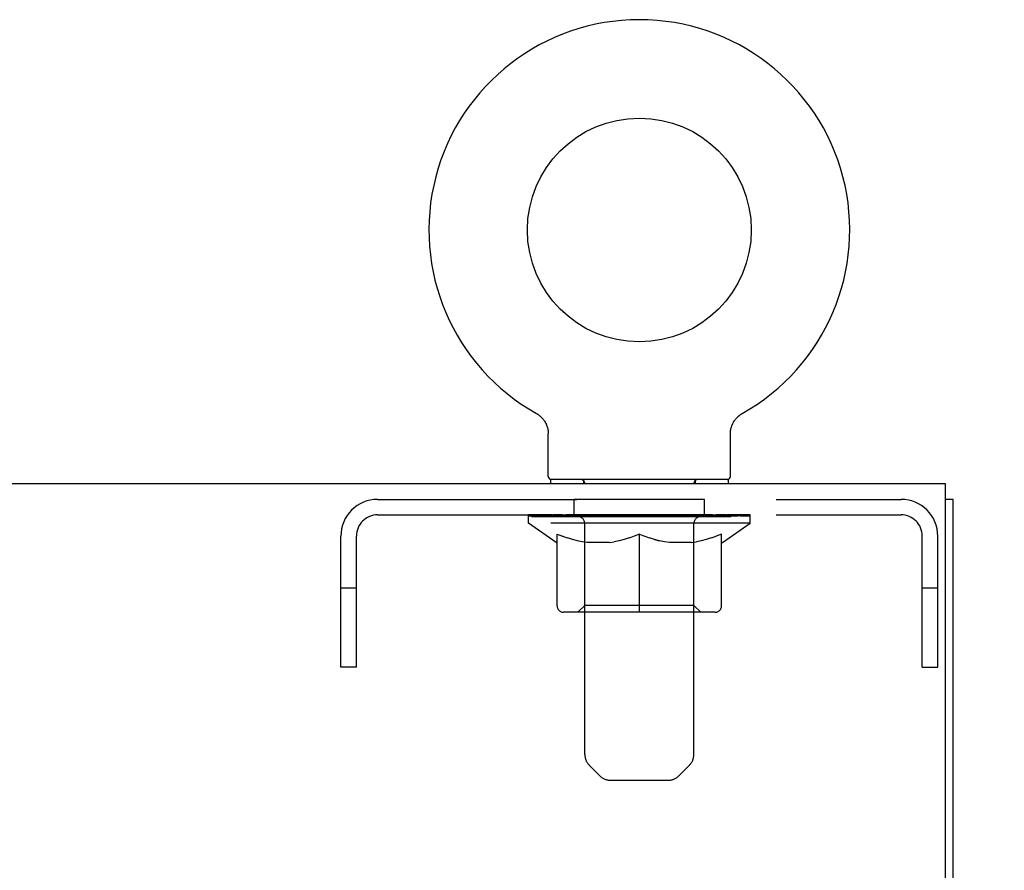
# Model space of a CAD drawing. Header units: inches. Extents: x 0 to 243, y 0 to 157.
# Tile 55 of 76: x 153.96 to 160.56, y 95.53 to 101.24. Entities that reach past the tile are written whole.
import ezdxf

# ---------------------------------------------------------------- set-up
doc = ezdxf.new("R2010")
doc.units = ezdxf.units.IN
doc.header["$LTSCALE"] = 13.357143
doc.header["$MEASUREMENT"] = 0
doc.linetypes.add('HIDDEN', pattern=[0.2, 0.1, -0.1])
doc.layers.get('0').update_dxf_attribs({"linetype": 'CONTINUOUS'})
for name, color, linetype in [('02___PRT_ALL_AXES', 7, 'CONTINUOUS'), ('DEFAULT_2', 8, 'HIDDEN'), ('DIMENSIONS', 7, 'CONTINUOUS')]:
    doc.layers.add(name, color=color, linetype=linetype)
doc.styles.get("Standard").update_dxf_attribs({"font": 'arial.ttf'})
doc.dimstyles.new('DIMSTYLE_1', dxfattribs={"dimtxt": 1.071429, "dimasz": 1.428571, "dimexe": 0.09, "dimexo": 0.07, "dimgap": 0.0375, "dimtad": 0, "dimtih": 1, "dimtoh": 1, "dimzin": 4, "dimdsep": 46, "dimtxsty": 'Standard', "dimblk": '_FILLED', "dimblk1": '_FILLED', "dimblk2": '_FILLED', "dimcen": 0.09, "dimazin": 1, "dimtfac": 1, "dimtdec": 3, "dimtofl": 0, "dimtmove": 0, "dimatfit": 3, "dimldrblk": '_FILLED', "dimfxl": 1, "dimtolj": 1, "dimtzin": 4, "dimarcsym": 0})

# ---------------------------------------------------------------- blocks, each defined once
blk = doc.blocks.new('_FILLED')
at = {"color": 0, "linetype": 'ByBlock'}
blk.add_solid([(0, 0), (-1, 0.2), (-1, -0.2)], dxfattribs=at)
blk = doc.blocks.new('*D1')
at = {"layer": 'DIMENSIONS', "color": 2, "linetype": 'Continuous'}
for p, q in [((161.0999, 98.1234), (164.237, 98.1234)), ((162.9513, 98.1234), (162.9513, 89.0073)), ((162.9513, 77.7484), (162.9513, 86.8645)), ((159.3394, 77.7484), (164.237, 77.7484))]:
    blk.add_line(p, q, dxfattribs=at)
at = {"layer": 'DIMENSIONS', "color": 2, "linetype": 'Continuous', "xscale": 1.4285714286, "yscale": 1.4285714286, "zscale": 1.4285714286}
for p, rotation in [((162.9513, 98.1234), 90), ((162.9513, 77.7484), 270)]:
    blk.add_blockref('_FILLED', p, dxfattribs=dict(at, rotation=rotation))
at = {"layer": 'DIMENSIONS', "color": 2, "linetype": 'Continuous', "insert": (162.9513, 88.4716), "char_height": 1.07143, "width": 3.744025, "attachment_point": 2, "line_spacing_factor": 0.9}
blk.add_mtext('20.38', dxfattribs=at)

msp = doc.modelspace()

# ---------------------------------------------------------------- linework, layer by layer
at = {"color": 7, "linetype": 'Continuous'}
for p, q in [((157.4202, 98.5956), (157.4203, 98.5955)), ((157.4203, 98.5956), (157.4254, 98.5926)), ((157.4211, 98.5951), (157.4222, 98.5945)), ((157.4254, 98.5926), (157.4304, 98.5893)), ((157.4304, 98.5894), (157.4353, 98.5859)), ((157.4352, 98.5861), (157.4401, 98.5824)), ((157.4399, 98.5825), (157.4447, 98.5786)), ((157.4445, 98.5788), (157.4492, 98.5747)), ((157.449, 98.5748), (157.4535, 98.5706)), ((158.7672, 98.5706), (158.7717, 98.5748)), ((158.7715, 98.5747), (158.7762, 98.5788)), ((158.776, 98.5786), (158.7808, 98.5825)), ((158.7806, 98.5824), (158.7855, 98.5861)), ((158.7854, 98.5859), (158.7903, 98.5894)), ((158.7903, 98.5893), (158.7953, 98.5926)), ((158.7903, 98.5894), (158.7917, 98.5903)), ((158.7953, 98.5926), (158.8004, 98.5956)), ((158.7985, 98.5945), (158.7996, 98.5951)), ((158.8004, 98.5955), (158.8004, 98.5956)), ((158.8004, 98.5956), (158.8005, 98.5956)), ((157.4534, 98.5707), (157.4577, 98.5663)), ((157.4575, 98.5665), (157.4617, 98.5619)), ((157.4616, 98.5621), (157.4655, 98.5573)), ((157.4654, 98.5575), (157.4692, 98.5526)), ((157.4691, 98.5528), (157.4727, 98.5477)), ((157.4726, 98.5479), (157.476, 98.5428)), ((157.4759, 98.5429), (157.4791, 98.5377)), ((157.479, 98.5378), (157.482, 98.5325)), ((157.4819, 98.5326), (157.4847, 98.5271)), ((157.4846, 98.5273), (157.4872, 98.5217)), ((157.4871, 98.5218), (157.4895, 98.5162)), ((157.4894, 98.5163), (157.4915, 98.5106)), ((157.4915, 98.5107), (157.4934, 98.505)), ((158.7273, 98.505), (158.7292, 98.5107)), ((158.7292, 98.5106), (158.7313, 98.5163)), ((158.7313, 98.5162), (158.7336, 98.5218)), ((158.7336, 98.5217), (158.7361, 98.5273)), ((158.736, 98.5271), (158.7388, 98.5326)), ((158.7387, 98.5325), (158.7417, 98.5378)), ((158.7416, 98.5377), (158.7448, 98.5429)), ((158.7447, 98.5428), (158.7482, 98.5479)), ((158.748, 98.5477), (158.7516, 98.5528)), ((158.7552, 98.5573), (158.759, 98.5619)), ((158.759, 98.5619), (158.7632, 98.5665)), ((158.763, 98.5663), (158.7674, 98.5707)), ((157.4934, 98.505), (157.495, 98.4992)), ((157.495, 98.4993), (157.4965, 98.4934)), ((157.4965, 98.4935), (157.4977, 98.4876)), ((157.4977, 98.4877), (157.4987, 98.4817)), ((157.4987, 98.4818), (157.4994, 98.4758)), ((157.4994, 98.4758), (157.5, 98.4698)), ((157.5003, 98.4639), (157.5004, 98.4587)), ((157.5004, 98.1734), (157.5004, 98.4587)), ((158.7204, 98.4639), (158.7208, 98.4699)), ((158.7204, 98.4639), (158.7208, 98.4698)), ((158.7204, 98.4587), (158.7204, 98.4639)), ((158.7204, 98.1734), (158.7204, 98.4587)), ((158.7208, 98.4698), (158.7213, 98.4758)), ((158.7213, 98.4758), (158.7221, 98.4818)), ((158.722, 98.4817), (158.723, 98.4877)), ((158.723, 98.4876), (158.7243, 98.4935)), ((158.7242, 98.4934), (158.7257, 98.4993)), ((158.7257, 98.4992), (158.7273, 98.505)), ((160.1624, 98.1234), (42.7664, 98.1234)), ((158.7054, 98.1534), (157.5154, 98.1534)), ((157.5154, 98.1534), (157.5154, 98.1234)), ((158.7054, 98.1534), (158.7054, 98.1234)), ((160.1624, 94.9454), (160.1624, 98.1234)), ((160.2144, 98.0194), (160.1624, 98.0194)), ((160.2144, 8.2274), (160.2144, 98.0194))]:
    msp.add_line(p, q, dxfattribs=at)
for points in [[(158.7515, 98.5526), (158.7553, 98.5575), (158.7592, 98.5621)], [(157.5, 98.4699), (157.5003, 98.4639), (157.5004, 98.4587)]]:
    msp.add_lwpolyline(points, dxfattribs=at)
msp.add_circle((158.1104, 99.8252), 0.75, dxfattribs=at)
for centre, radius, start, end in [((158.1104, 99.8252), 1.41, 299.26547, 240.73452), ((157.5204, 98.1734), 0.02, 180, 263.07693), ((158.7004, 98.1734), 0.02, 276.92307, 360)]:
    msp.add_arc(centre, radius, start, end, dxfattribs=at)
at = {"layer": '02___PRT_ALL_AXES', "color": 8, "linetype": 'HIDDEN'}
for p, q in [((158.5479, 98.0194), (157.6729, 98.0194)), ((157.6729, 97.9154), (157.6729, 98.0194)), ((158.5479, 97.9154), (158.5479, 98.0194)), ((158.5479, 97.9154), (157.6729, 97.9154))]:
    msp.add_line(p, q, dxfattribs=at)
at = {"layer": 'DEFAULT_2', "color": 8, "linetype": 'HIDDEN'}
for p, q in [((157.429, 98.5903), (157.4304, 98.5894)), ((157.7354, 98.1534), (157.7354, 98.1234)), ((157.7454, 96.3078), (157.7454, 98.1234)), ((158.4754, 96.3078), (158.4754, 98.1234)), ((158.4854, 98.1534), (158.4854, 98.1234)), ((156.3569, 98.0194), (159.8639, 98.0194)), ((156.3569, 97.9154), (159.8639, 97.9154)), ((157.3669, 97.8607), (157.3669, 97.9154)), ((157.3782, 97.9076), (157.3782, 97.9154)), ((157.4117, 97.9076), (157.4117, 97.9154)), ((157.4665, 97.9076), (157.4665, 97.9154)), ((157.5408, 97.9076), (157.5408, 97.9154)), ((157.6324, 97.9076), (157.6324, 97.9154)), ((157.7386, 97.9076), (157.7386, 97.9154)), ((157.8561, 97.9076), (157.8561, 97.9154)), ((157.8632, 97.9037), (157.8632, 97.9146)), ((157.9756, 97.9073), (158.1104, 97.9154)), ((157.9819, 97.9152), (157.9812, 97.9154)), ((157.9812, 97.9076), (157.9812, 97.9154)), ((157.9819, 97.9077), (157.9819, 97.9152)), ((158.1104, 97.9076), (158.1104, 97.9154)), ((158.2388, 97.9152), (158.2395, 97.9154)), ((158.2388, 97.9077), (158.2388, 97.9152)), ((158.2395, 97.9076), (158.2395, 97.9154)), ((158.3575, 97.9037), (158.3575, 97.9146)), ((158.3646, 97.9076), (158.3646, 97.9154)), ((158.4821, 97.9076), (158.4821, 97.9154)), ((158.5883, 97.9076), (158.5883, 97.9154)), ((158.6799, 97.9076), (158.6799, 97.9154)), ((158.7542, 97.9076), (158.7542, 97.9154)), ((158.809, 97.9076), (158.809, 97.9154)), ((158.8426, 97.9076), (158.8426, 97.9154)), ((158.8539, 97.8607), (158.8539, 97.9154)), ((158.8539, 97.8607), (157.3669, 97.8607)), ((157.5533, 97.7302), (157.3669, 97.8607)), ((157.3888, 97.9037), (157.3888, 97.9077)), ((157.3888, 97.9037), (158.832, 97.9037)), ((157.3992, 97.9037), (157.3992, 97.9077)), ((157.4003, 97.9037), (157.4003, 97.9077)), ((157.4312, 97.9037), (157.4312, 97.9077)), ((157.4334, 97.9037), (157.4334, 97.9077)), ((157.4838, 97.9037), (157.4838, 97.9077)), ((157.4871, 97.9037), (157.4871, 97.9077)), ((157.7235, 97.9073), (157.4946, 97.9073)), ((157.5422, 97.9037), (157.5422, 97.9073)), ((157.5428, 97.9037), (157.5428, 97.9073)), ((157.5459, 97.9037), (157.5459, 97.9073)), ((157.5555, 97.9037), (157.5555, 97.9077)), ((157.5557, 97.9037), (157.5557, 97.9073)), ((157.5597, 97.9037), (157.5597, 97.9077)), ((157.5629, 97.9037), (157.5629, 97.9085)), ((157.5668, 97.9037), (157.5668, 97.9073)), ((157.5861, 97.9037), (157.5861, 97.9073)), ((157.6042, 97.9037), (157.6042, 97.9073)), ((157.6066, 97.9037), (157.6066, 97.9105)), ((157.6324, 97.9037), (157.6324, 97.9073)), ((157.644, 97.9037), (157.644, 97.9077)), ((157.649, 97.9037), (157.649, 97.9077)), ((157.657, 97.9037), (157.657, 97.9073)), ((157.6727, 97.9037), (157.6727, 97.9122)), ((157.6932, 97.9037), (157.6932, 97.9073)), ((157.696, 97.9037), (157.696, 97.9073)), ((157.7235, 97.9037), (157.7235, 97.9073)), ((157.8018, 97.9073), (157.7362, 97.9073)), ((157.7444, 97.3088), (157.7444, 97.8571)), ((157.7467, 97.9037), (157.7467, 97.9077)), ((157.7524, 97.9037), (157.7524, 97.9077)), ((157.7591, 97.9037), (157.7591, 97.9136)), ((157.7667, 97.9037), (157.7667, 97.9073)), ((157.778, 97.9037), (157.778, 97.9073)), ((157.8018, 97.9037), (157.8018, 97.9073)), ((157.8895, 97.9073), (157.8269, 97.9073)), ((157.8507, 97.9037), (157.8507, 97.9073)), ((157.8605, 97.9037), (157.8605, 97.9077)), ((157.8666, 97.9037), (157.8666, 97.9077)), ((157.876, 97.9037), (157.876, 97.9078)), ((157.8895, 97.9037), (157.8895, 97.9073)), ((157.9839, 97.9073), (157.9263, 97.9073)), ((157.9425, 97.9037), (157.9425, 97.9073)), ((157.9818, 97.9037), (157.9818, 97.9077)), ((157.9839, 97.9037), (157.9839, 97.9073)), ((157.9869, 97.9037), (157.9869, 97.9079)), ((157.9883, 97.9037), (157.9883, 97.9077)), ((158.0821, 97.9073), (158.0312, 97.9073)), ((158.0395, 97.9037), (158.0395, 97.9073)), ((158.0821, 97.9037), (158.0821, 97.9073)), ((158.1074, 97.9078), (158.1071, 97.9077)), ((158.1071, 97.9037), (158.1071, 97.9077)), ((158.1074, 97.9037), (158.1074, 97.9078)), ((158.1133, 97.9037), (158.1133, 97.9078)), ((158.1133, 97.9078), (158.1136, 97.9077)), ((158.1136, 97.9037), (158.1136, 97.9077)), ((158.1161, 97.9073), (158.1895, 97.9073)), ((158.1386, 97.9037), (158.1386, 97.9073)), ((158.1531, 97.9128), (158.2451, 97.9073)), ((158.1531, 97.9073), (158.1531, 97.9128)), ((158.1778, 97.9073), (158.1778, 97.9113)), ((158.1812, 97.9037), (158.1812, 97.9073)), ((158.2324, 97.9037), (158.2324, 97.9077)), ((158.2338, 97.9037), (158.2338, 97.9079)), ((158.2368, 97.9073), (158.2944, 97.9073)), ((158.2368, 97.9037), (158.2368, 97.9073)), ((158.2389, 97.9037), (158.2389, 97.9077)), ((158.2782, 97.9037), (158.2782, 97.9073)), ((158.3312, 97.9073), (158.3938, 97.9073)), ((158.3312, 97.9037), (158.3312, 97.9073)), ((158.3448, 97.9037), (158.3448, 97.9078)), ((158.3541, 97.9037), (158.3541, 97.9077)), ((158.3602, 97.9037), (158.3602, 97.9077)), ((158.37, 97.9037), (158.37, 97.9073)), ((158.4189, 97.9073), (158.4845, 97.9073)), ((158.4189, 97.9037), (158.4189, 97.9073)), ((158.4427, 97.9037), (158.4427, 97.9073)), ((158.454, 97.9037), (158.454, 97.9073)), ((158.4616, 97.9037), (158.4616, 97.9136)), ((158.4683, 97.9037), (158.4683, 97.9077)), ((158.474, 97.9037), (158.474, 97.9077)), ((158.4763, 97.3088), (158.4763, 97.8571)), ((158.4972, 97.9073), (158.7261, 97.9073)), ((158.4972, 97.9037), (158.4972, 97.9073)), ((158.5247, 97.9037), (158.5247, 97.9073)), ((158.5275, 97.9037), (158.5275, 97.9073)), ((158.5481, 97.9037), (158.5481, 97.9122)), ((158.5637, 97.9037), (158.5637, 97.9073)), ((158.5717, 97.9037), (158.5717, 97.9077)), ((158.5767, 97.9037), (158.5767, 97.9077)), ((158.5883, 97.9037), (158.5883, 97.9073)), ((158.6141, 97.9037), (158.6141, 97.9105)), ((158.6165, 97.9037), (158.6165, 97.9073)), ((158.6346, 97.9037), (158.6346, 97.9073)), ((158.6539, 97.9037), (158.6539, 97.9073)), ((158.6579, 97.9037), (158.6579, 97.9085)), ((158.661, 97.9037), (158.661, 97.9077)), ((158.665, 97.9037), (158.665, 97.9073)), ((158.6652, 97.9037), (158.6652, 97.9077)), ((158.6675, 97.7302), (158.8539, 97.8607)), ((158.6748, 97.9037), (158.6748, 97.9073)), ((158.6779, 97.9037), (158.6779, 97.9073)), ((158.6785, 97.9037), (158.6785, 97.9073)), ((158.7336, 97.9037), (158.7336, 97.9077)), ((158.7369, 97.9037), (158.7369, 97.9077)), ((158.7873, 97.9037), (158.7873, 97.9077)), ((158.7896, 97.9037), (158.7896, 97.9077)), ((158.8204, 97.9037), (158.8204, 97.9077)), ((158.8216, 97.9037), (158.8216, 97.9077)), ((158.832, 97.9037), (158.832, 97.9077)), ((157.5599, 97.3055), (157.5599, 97.7852)), ((157.5599, 97.7852), (157.5946, 97.7718)), ((158.1104, 97.7852), (158.0756, 97.7718)), ((158.1104, 97.2622), (158.1104, 97.7852)), ((158.1104, 97.7852), (158.1451, 97.7718)), ((158.6609, 97.7852), (158.6261, 97.7718)), ((158.6609, 97.3055), (158.6609, 97.7852)), ((156.1104, 96.8944), (156.1104, 97.7729)), ((156.2144, 96.8944), (156.2144, 97.7729)), ((157.5533, 97.7302), (157.5599, 97.7302)), ((157.6287, 97.7601), (157.5942, 97.772)), ((157.6622, 97.7501), (157.6281, 97.7603)), ((157.6953, 97.7418), (157.6616, 97.7503)), ((157.7282, 97.7352), (157.6947, 97.7419)), ((157.761, 97.7302), (157.7279, 97.7352)), ((157.9092, 97.7302), (157.761, 97.7302)), ((157.9092, 97.7302), (157.9423, 97.7352)), ((157.9755, 97.7419), (157.942, 97.7352)), ((158.0087, 97.7503), (157.975, 97.7418)), ((158.0421, 97.7603), (158.008, 97.7501)), ((158.076, 97.772), (158.0415, 97.7601)), ((158.1792, 97.7601), (158.1447, 97.772)), ((158.2127, 97.7501), (158.1786, 97.7603)), ((158.2127, 97.7501), (158.2458, 97.7418)), ((158.3115, 97.7302), (158.2784, 97.7352)), ((158.4597, 97.7302), (158.3115, 97.7302)), ((158.4597, 97.7302), (158.4928, 97.7352)), ((158.526, 97.7419), (158.4925, 97.7352)), ((158.5592, 97.7503), (158.5255, 97.7418)), ((158.5926, 97.7603), (158.5585, 97.7501)), ((158.6265, 97.772), (158.592, 97.7601)), ((158.6609, 97.7302), (158.6675, 97.7302)), ((160.0064, 96.8944), (160.0064, 97.7729)), ((160.1104, 96.8944), (160.1104, 97.7729)), ((156.2144, 97.4244), (156.1104, 97.4244)), ((160.1104, 97.4244), (160.0064, 97.4244)), ((158.6175, 97.2622), (157.6032, 97.2622)), ((157.7444, 97.3088), (157.6978, 97.2622)), ((158.4763, 97.3088), (157.7444, 97.3088)), ((158.4763, 97.3088), (158.5229, 97.2622)), ((156.2144, 96.8944), (156.1104, 96.8944)), ((160.0064, 96.8944), (160.1104, 96.8944)), ((157.8461, 96.1657), (157.7746, 96.2371)), ((158.3746, 96.1657), (158.4461, 96.2371)), ((157.9168, 96.1364), (158.3039, 96.1364))]:
    msp.add_line(p, q, dxfattribs=at)
msp.add_lwpolyline([(158.2787, 97.7352), (158.2452, 97.7419), (158.2121, 97.7503)], dxfattribs=at)
for centre, radius, start, end in [((157.5204, 98.1734), 0.02, 263.07693, 270), ((157.7154, 98.1234), 0.03, 0, 90), ((158.5054, 98.1234), 0.03, 90, 180), ((158.7004, 98.1734), 0.02, 270, 276.92307), ((156.3569, 97.7729), 0.2465, 90, 180), ((159.8639, 97.7729), 0.2465, 0, 90), ((156.3569, 97.7729), 0.1425, 90, 180), ((159.8639, 97.7729), 0.1425, 0, 90), ((157.6978, 97.8571), 0.0466, 0, 90), ((158.5229, 97.8571), 0.0466, 90, 180), ((157.6032, 97.3055), 0.0434, 180, 270), ((158.6175, 97.3055), 0.0434, 270, 360), ((157.8454, 96.3078), 0.1, 180, 225), ((158.3754, 96.3078), 0.1, 315, 360), ((157.9168, 96.2364), 0.1, 225, 270), ((158.3039, 96.2364), 0.1, 270, 315)]:
    msp.add_arc(centre, radius, start, end, dxfattribs=at)
for centre, major_axis, ratio, start_param, end_param in [((158.1104, 97.9154), (0.7435, 0.0078), 0.059247, 2.966439, 3.140971), ((157.3436, 97.9015), (0.2318, 0), 0.060167, 0.426548, 1.470503), ((158.1104, 97.9154), (0.7435, 0), 0.060167, 3.141593, 3.316126), ((158.1104, 97.9154), (0.7435, 0.0153), 0.056515, 2.79136, 2.965893), ((157.3152, 97.9015), (0.2318, 0.0024), 0.059247, 0.251393, 1.295349), ((157.3953, 97.9015), (0.2318, -0.0024), 0.059247, 0.601702, 1.645657), ((158.1104, 97.9154), (0.7435, -0.0078), 0.059247, -2.966439, -2.791906), ((158.1104, 97.9154), (0.7435, 0.0224), 0.052059, 2.616423, 2.790956), ((157.311, 97.9015), (0.2318, 0.0048), 0.056515, 0.076315, 1.120271), ((157.4688, 97.9015), (0.2318, -0.0048), 0.056515, 0.77678, 1.820736), ((158.1104, 97.9154), (0.7435, -0.0153), 0.056515, -2.79136, -2.616827), ((158.1104, 97.9154), (0.7435, 0.0288), 0.046022, 2.441677, 2.61621), ((157.5617, 97.9015), (0.2318, -0.007), 0.052059, 0.951717, 1.995673), ((157.331, 97.9015), (0.2318, 0.007), 0.052059, -0.098622, 0.945334), ((158.1104, 97.9154), (0.7435, -0.0224), 0.052059, -2.616423, -2.441891), ((158.1104, 97.9154), (0.7435, 0.0343), 0.038593, 2.267147, 2.44168), ((157.6713, 97.9015), (0.2318, -0.009), 0.046022, 1.126463, 2.170419), ((157.3748, 97.9015), (0.2318, 0.009), 0.046022, -0.273368, 0.770588), ((158.1104, 97.9154), (0.7435, -0.0288), 0.046022, -2.441677, -2.267144), ((158.1104, 97.9154), (0.7435, 0.0388), 0.030002, 2.09283, 2.267363), ((157.7942, 97.9015), (0.2318, -0.0107), 0.038593, 1.300994, 2.344949), ((157.4408, 97.9015), (0.2318, 0.0107), 0.038593, -0.447899, 0.596057), ((158.1104, 97.9154), (0.7435, -0.0343), 0.038593, -2.267147, -2.092614), ((157.5272, 97.9015), (0.2318, 0.0121), 0.030002, -0.622215, 0.421741), ((158.1104, 97.9154), (0.7435, 0.0421), 0.020513, 1.918702, 2.093235), ((157.9268, 97.9015), (0.2318, -0.0121), 0.030002, 1.47531, 2.519266), ((158.1104, 97.9154), (0.7435, -0.0388), 0.030002, -2.09283, -1.918297), ((157.6314, 97.9015), (0.2318, 0.0131), 0.020513, -0.796343, 0.247613), ((158.1104, 97.9154), (0.7435, 0.0441), 0.010411, 1.744712, 1.919245), ((158.0649, 97.9015), (0.2318, -0.0131), 0.020513, 1.649438, 2.693394), ((158.1104, 97.9154), (0.7435, -0.0421), 0.020513, -1.918702, -1.744169), ((157.7501, 97.9015), (0.2318, 0.0137), 0.010411, -0.970333, -0.000837), ((158.2044, 97.9015), (0.2318, -0.0137), 0.010411, 1.823428, 2.867384), ((158.1104, 97.9154), (0.7435, -0.0441), 0.010411, -1.744712, -1.56247), ((158.0163, 97.9015), (0.2318, 0.0137), 0.010411, 0.274209, 1.318165), ((158.1104, 97.9154), (0.7435, 0.0441), 0.010411, -1.571413, -1.39688), ((158.1558, 97.9015), (0.2318, 0.0131), 0.020513, 0.448199, 1.492154), ((158.4707, 97.9015), (0.2318, -0.0137), 0.010411, -3.140756, -2.17126), ((158.1104, 97.9154), (0.7435, 0.0421), 0.020513, -1.397424, -1.222891), ((158.1104, 97.9154), (0.7435, -0.0441), 0.010411, 1.222347, 1.39688), ((158.294, 97.9015), (0.2318, 0.0121), 0.030002, 0.622327, 1.666283), ((158.5893, 97.9015), (0.2318, -0.0131), 0.020513, 2.89398, 3.937936), ((158.4265, 97.9015), (0.2318, 0.0107), 0.038593, 0.796643, 1.840599), ((158.1104, 97.9154), (0.7435, 0.0388), 0.030002, -1.223295, -1.048762), ((158.1104, 97.9154), (0.7435, -0.0421), 0.020513, 1.048358, 1.222891), ((158.6935, 97.9015), (0.2318, -0.0121), 0.030002, 2.719852, 3.763807), ((158.5494, 97.9015), (0.2318, 0.009), 0.046022, 0.971174, 2.01513), ((158.1104, 97.9154), (0.7435, 0.0343), 0.038593, -1.048979, -0.874446), ((158.1104, 97.9154), (0.7435, -0.0388), 0.030002, 0.874229, 1.048762), ((158.659, 97.9015), (0.2318, 0.007), 0.052059, 1.14592, 2.189876), ((158.7799, 97.9015), (0.2318, -0.0107), 0.038593, 2.545535, 3.589491), ((158.7519, 97.9015), (0.2318, 0.0048), 0.056515, 1.320857, 2.364813), ((158.1104, 97.9154), (0.7435, 0.0288), 0.046022, -0.874448, -0.699915), ((158.1104, 97.9154), (0.7435, -0.0343), 0.038593, 0.699913, 0.874446), ((158.846, 97.9015), (0.2318, -0.009), 0.046022, 2.371005, 3.41496), ((158.8254, 97.9015), (0.2318, 0.0024), 0.059247, 1.495935, 2.539891), ((158.8897, 97.9015), (0.2318, -0.007), 0.052059, 2.196258, 3.240214), ((158.8771, 97.9015), (0.2318, 0), 0.060167, 1.671089, 2.715045), ((158.9097, 97.9015), (0.2318, -0.0048), 0.056515, 2.021322, 3.065278), ((158.1104, 97.9154), (0.7435, 0.0224), 0.052059, -0.699702, -0.525169), ((158.1104, 97.9154), (0.7435, -0.0288), 0.046022, 0.525382, 0.699915), ((158.9055, 97.9015), (0.2318, -0.0024), 0.059247, 1.846243, 2.890199), ((158.1104, 97.9154), (0.7435, 0.0153), 0.056515, -0.524765, -0.350233), ((158.1104, 97.9154), (0.7435, -0.0224), 0.052059, 0.350636, 0.525169), ((158.1104, 97.9154), (0.7435, 0.0078), 0.059247, -0.349687, -0.175154), ((158.1104, 97.9154), (0.7435, -0.0153), 0.056515, 0.1757, 0.350233), ((158.1104, 97.9154), (0.7435, 0), 0.060167, -0.174533, 0), ((158.1104, 97.9154), (0.7435, -0.0078), 0.059247, 0.000621, 0.175154), ((157.3436, 97.8937), (0.2318, 0.0024), 0.059247, 1.374323, 1.469882), ((157.3953, 97.8937), (0.2318, 0), 0.060167, 1.549477, 1.645036), ((157.3152, 97.8937), (0.2318, 0.0048), 0.056515, 1.199244, 1.294804), ((157.3993, 97.8964), (0.1922, 0.002), 0.059247, 1.051627, 1.625044), ((157.3762, 97.8964), (0.1922, 0.004), 0.056515, 0.876548, 1.449966), ((157.444, 97.8964), (0.1922, 0), 0.060167, 1.226781, 1.800198), ((157.4688, 97.8937), (0.2318, -0.0024), 0.059247, 1.724631, 1.82019), ((157.311, 97.8937), (0.2318, 0.007), 0.052059, 1.024308, 1.119867), ((157.3754, 97.8964), (0.1922, 0.0058), 0.052059, 0.701611, 1.275029), ((157.5089, 97.8964), (0.1922, -0.002), 0.059247, 1.401935, 1.975352), ((157.5617, 97.8937), (0.2318, -0.0048), 0.056515, 1.899709, 1.995269), ((157.331, 97.8937), (0.2318, 0.009), 0.046022, 0.849561, 0.945121), ((157.397, 97.8964), (0.1922, 0.0074), 0.046022, 0.526865, 1.100283), ((157.5922, 97.8964), (0.1922, -0.004), 0.056515, 1.577013, 2.150431), ((157.6713, 97.8937), (0.2318, -0.007), 0.052059, 2.074646, 2.170205), ((157.3748, 97.8937), (0.2318, 0.0107), 0.038593, 0.675031, 0.77059), ((157.4402, 97.8964), (0.1922, 0.0089), 0.038593, 0.352335, 0.925752), ((157.6911, 97.8964), (0.1922, -0.0058), 0.052059, 1.75195, 2.325367), ((157.7942, 97.8937), (0.2318, -0.009), 0.046022, 2.249392, 2.344952), ((157.4408, 97.8937), (0.2318, 0.0121), 0.030002, 0.500714, 0.596274), ((157.5038, 97.8964), (0.1922, 0.01), 0.030002, 0.178018, 0.751436), ((157.8028, 97.8964), (0.1922, -0.0074), 0.046022, 1.926696, 2.500114), ((157.9268, 97.8937), (0.2318, -0.0107), 0.038593, 2.423923, 2.519482), ((157.5272, 97.8937), (0.2318, 0.0131), 0.020513, 0.326586, 0.422146), ((157.5858, 97.8964), (0.1922, 0.0109), 0.020513, 0.00389, 0.577307), ((157.9239, 97.8964), (0.1922, -0.0089), 0.038593, 2.101227, 2.674644), ((158.0649, 97.8937), (0.2318, -0.0121), 0.030002, 2.598239, 2.693799), ((157.6314, 97.8937), (0.2318, 0.0137), 0.010411, 0.152596, 0.248156), ((157.6837, 97.8964), (0.1922, 0.0114), 0.010411, 6.113086, 6.686503), ((158.0506, 97.8964), (0.1922, -0.01), 0.030002, 2.275543, 2.848961), ((158.2044, 97.8937), (0.2318, -0.0131), 0.020513, 2.772368, 2.867927), ((158.1791, 97.8964), (0.1922, -0.0109), 0.020513, 2.449671, 3.023089), ((157.9152, 97.8964), (0.1922, 0.0114), 0.010411, -0.000452, 0.517932), ((157.8797, 97.8937), (0.2318, 0.0137), 0.010411, 0.099676, 0.195236), ((158.3056, 97.8964), (0.1922, -0.0114), 0.010411, 2.623661, 3.141974), ((158.341, 97.8937), (0.2318, -0.0137), 0.010411, 2.734394, 2.946357), ((158.0416, 97.8964), (0.1922, 0.0109), 0.020513, 0.118504, 0.691921), ((158.0163, 97.8937), (0.2318, 0.0131), 0.020513, 0.273666, 0.369225), ((158.1701, 97.8964), (0.1922, 0.01), 0.030002, 0.292632, 0.86605), ((158.537, 97.8964), (0.1922, -0.0114), 0.010411, 2.738275, 3.311692), ((158.1558, 97.8937), (0.2318, 0.0121), 0.030002, 0.447794, 0.543354), ((158.5893, 97.8937), (0.2318, -0.0137), 0.010411, 2.893437, 2.988996), ((158.2968, 97.8964), (0.1922, 0.0089), 0.038593, 0.466948, 1.040366), ((158.6349, 97.8964), (0.1922, -0.0109), 0.020513, 2.564285, 3.137703), ((158.294, 97.8937), (0.2318, 0.0107), 0.038593, 0.62211, 0.71767), ((158.6935, 97.8937), (0.2318, -0.0131), 0.020513, 2.719447, 2.815007), ((158.4179, 97.8964), (0.1922, 0.0074), 0.046022, 0.641479, 1.214897), ((158.7169, 97.8964), (0.1922, -0.01), 0.030002, 2.390157, 2.963574), ((158.5296, 97.8964), (0.1922, 0.0058), 0.052059, 0.816225, 1.389643), ((158.4265, 97.8937), (0.2318, 0.009), 0.046022, 0.796641, 0.892201), ((158.7799, 97.8937), (0.2318, -0.0121), 0.030002, 2.545319, 2.640878), ((158.7805, 97.8964), (0.1922, -0.0089), 0.038593, 2.21584, 2.789258), ((158.6286, 97.8964), (0.1922, 0.004), 0.056515, 0.991162, 1.564579), ((158.8237, 97.8964), (0.1922, -0.0074), 0.046022, 2.04131, 2.614727), ((158.5494, 97.8937), (0.2318, 0.007), 0.052059, 0.971387, 1.066947), ((158.846, 97.8937), (0.2318, -0.0107), 0.038593, 2.371002, 2.466562), ((158.7118, 97.8964), (0.1922, 0.002), 0.059247, 1.16624, 1.739658), ((158.8453, 97.8964), (0.1922, -0.0058), 0.052059, 1.866564, 2.439981), ((158.7767, 97.8964), (0.1922, 0), 0.060167, 1.341394, 1.914812), ((158.8445, 97.8964), (0.1922, -0.004), 0.056515, 1.691627, 2.265045), ((158.8214, 97.8964), (0.1922, -0.002), 0.059247, 1.516549, 2.089966), ((158.659, 97.8937), (0.2318, 0.0048), 0.056515, 1.146324, 1.241883), ((158.8897, 97.8937), (0.2318, -0.009), 0.046022, 2.196472, 2.292031), ((158.7519, 97.8937), (0.2318, 0.0024), 0.059247, 1.321402, 1.416962), ((158.9097, 97.8937), (0.2318, -0.007), 0.052059, 2.021726, 2.117285), ((158.8254, 97.8937), (0.2318, 0), 0.060167, 1.496556, 1.592116), ((158.9055, 97.8937), (0.2318, -0.0048), 0.056515, 1.846789, 1.942348), ((158.8771, 97.8937), (0.2318, -0.0024), 0.059247, 1.67171, 1.76727)]:
    msp.add_ellipse(centre, major_axis=major_axis, ratio=ratio, start_param=start_param, end_param=end_param, dxfattribs=at)

# ---------------------------------------------------------------- dimensions: what is measured, and where the dimension line sits
at = {"layer": 'DIMENSIONS', "color": 2, "linetype": 'Continuous'}
dim = msp.add_linear_dim(base=(162.9513273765, 77.7483906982), p1=(161.029857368, 98.1233906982), p2=(159.269357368, 77.7483906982), angle=270, dimstyle='DIMSTYLE_1', dxfattribs=at)
dim.commit()
dim.dimension.update_dxf_attribs({"geometry": '*D1', "text_midpoint": (162.9351161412, 87.929914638), "dimtype": 160})

doc.saveas('drawing.dxf')
